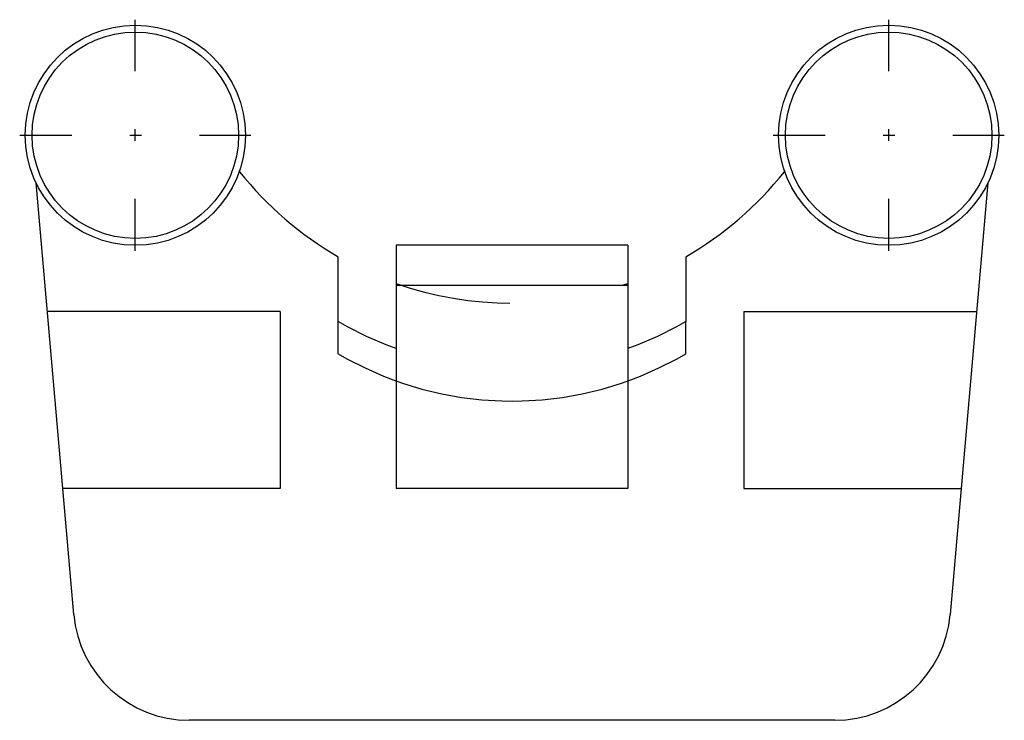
# Model space of a CAD drawing. Extents: x -4.25 to 4.25, y -2 to 4.05.
import ezdxf

# ---------------------------------------------------------------- set-up
doc = ezdxf.new("R2010")
doc.units = 0
doc.linetypes.add('CENTER', pattern=[1.5, 0.45, -0.5, 0.05, -0.5])
doc.linetypes.add('DASHED', pattern=[2, 1, -1])
for name, color, linetype in [('AM_0', 7, 'CONTINUOUS'), ('AM_3', 7, 'DASHED'), ('AM_7', 7, 'CENTER')]:
    doc.layers.add(name, color=color, linetype=linetype)

msp = doc.modelspace()

# ---------------------------------------------------------------- linework, layer by layer
at = {"layer": 'AM_0', "color": 7, "linetype": 'CONTINUOUS'}
for p, q in [((-2.35, 2.7459), (-2.35, 2.7352)), ((2.35, 2.7352), (2.35, 2.7459)), ((-3.7808, -1.0872), (-4.1068, 2.6397)), ((4.1068, 2.6397), (3.7808, -1.0872)), ((1, 2.1), (-1, 2.1)), ((-1, 2.1), (-1, 0)), ((1, 2.1), (1, 0)), ((-1.5, 1.4424), (-1.5, 2.0019)), ((1.5, 2.0019), (1.5, 1.4424)), ((1, 1.7536), (-1, 1.7536)), ((-2, 1.5292), (-4.0097, 1.5292)), ((-2, 1.5292), (-2, 0)), ((2, 1.5292), (2, 0)), ((2, 1.5292), (4.0097, 1.5292)), ((-2, 0), (-3.8759, 0)), ((1, 0), (-1, 0)), ((2, 0), (3.8759, 0)), ((2.7846, -2), (-2.7846, -2))]:
    msp.add_line(p, q, dxfattribs=at)
for points in [[(-1, 1.2081), (-1.0861, 1.2406), (-1.2553, 1.3136), (-1.4197, 1.3969), (-1.5, 1.4424)], [(1.5, 1.4424), (1.4197, 1.3969), (1.2553, 1.3136), (1.0861, 1.2406), (1, 1.2081)]]:
    msp.add_lwpolyline(points, dxfattribs=at)
for centre, radius in [((-3.25, 3.05), 0.95), ((3.25, 3.05), 0.95), ((-3.25, 3.05), 0.8907), ((3.25, 3.05), 0.8907)]:
    msp.add_circle(centre, radius, dxfattribs=at)
for centre, radius, start, end in [((0, 4.6), 3, 218.43321, 240), ((0, 4.6), 3, 300, 321.56679), ((-2.7846, -1), 1, 185, 270), ((2.7846, -1), 1, 270, 355)]:
    msp.add_arc(centre, radius, start, end, dxfattribs=at)
at = {"layer": 'AM_3', "color": 6, "linetype": 'DASHED'}
for p, q in [((-1.5, 1.1641), (-1.5, 1.4424)), ((1.5, 1.1641), (1.5, 1.4424))]:
    msp.add_line(p, q, dxfattribs=at)
msp.add_lwpolyline([(-1.5, 1.1641), (-1.4238, 1.1208), (-1.2679, 1.0412), (-1.1076, 0.9709), (-1.0261, 0.9393), (-0.9436, 0.9102), (-0.7765, 0.8593), (-0.6067, 0.8183), (-0.4348, 0.7875), (-0.2615, 0.7669), (-0.0873, 0.7566), (0, 0.7553), (0.0873, 0.7566), (0.2615, 0.7669), (0.4348, 0.7875), (0.6067, 0.8183), (0.7765, 0.8593), (0.9436, 0.9102), (1.0261, 0.9393), (1.1076, 0.9709), (1.2679, 1.0412), (1.4238, 1.1208), (1.5, 1.1641)], dxfattribs=at)
msp.add_arc((0, 4.6), 3, 250.52878, 289.47122, dxfattribs=at)
at = {"layer": 'AM_7', "color": 4, "linetype": 'CENTER'}
for p, q in [((-3.25, 2.0525), (-3.25, 4.0475)), ((3.25, 2.0525), (3.25, 4.0475)), ((-4.2475, 3.05), (-2.2525, 3.05)), ((2.2525, 3.05), (4.2475, 3.05))]:
    msp.add_line(p, q, dxfattribs=at)

doc.saveas('drawing.dxf')
